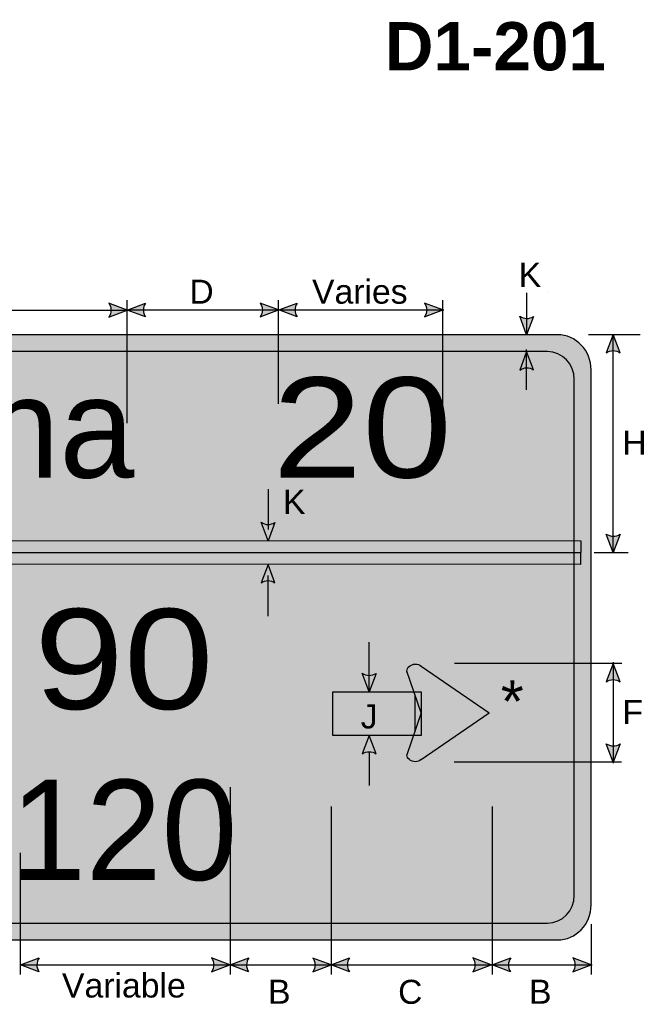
# Model space of a CAD drawing. Header units: feet. Extents: x 3 to 92, y 0 to 123.
import ezdxf
from ezdxf.enums import TextEntityAlignment as Align

# ---------------------------------------------------------------- set-up
doc = ezdxf.new("R2010")
doc.units = ezdxf.units.FT
doc.header["$MEASUREMENT"] = 0
doc.layers.add('Sign', color=7, linetype='Continuous')
doc.styles.add('ARIAL', font='arial.ttf')
doc.styles.add('ARIAL B', font='arialbd.ttf')
doc.styles.add('FHWA SERIES D2000EX', font='txt')

msp = doc.modelspace()

# ---------------------------------------------------------------- hatches: boundary and pattern name
h = msp.add_hatch(color=256)
h.dxf.hatch_style = 1
edge = h.paths.add_edge_path()
edge.add_line((60.43998670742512, 105.598130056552), (61.52850850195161, 106.0095946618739))
edge.add_line((61.52850850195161, 106.0095946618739), (60.42995417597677, 106.4160411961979))
edge.add_arc((59.83302273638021, 105.9997021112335), 0.7277811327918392, -33.48892934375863, 34.89444360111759, ccw=False)
h = msp.add_hatch(color=256)
h.dxf.hatch_style = 1
edge = h.paths.add_edge_path()
edge.add_line((62.60921779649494, 105.6010832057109), (61.52069600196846, 106.0125478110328))
edge.add_line((61.52069600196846, 106.0125478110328), (62.61925032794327, 106.4189943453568))
edge.add_arc((63.21618176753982, 106.0026552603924), 0.7277811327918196, 145.1055563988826, 213.4889293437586)
h = msp.add_hatch(color=256)
h.dxf.hatch_style = 1
edge = h.paths.add_edge_path()
edge.add_line((69.439559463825, 105.6047936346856), (70.52808125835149, 106.0162582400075))
edge.add_line((70.52808125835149, 106.0162582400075), (69.42952693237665, 106.4227047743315))
edge.add_arc((68.8325954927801, 106.0063656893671), 0.7277811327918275, -33.48892934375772, 34.89444360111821, ccw=False)
h = msp.add_hatch(color=256)
h.dxf.hatch_style = 1
edge = h.paths.add_edge_path()
edge.add_line((71.62181138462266, 105.6047936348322), (70.53328959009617, 106.0162582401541))
edge.add_line((70.53328959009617, 106.0162582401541), (71.63184391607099, 106.4227047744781))
edge.add_arc((72.22877535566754, 106.0063656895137), 0.7277811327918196, 145.1055563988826, 213.488929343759)
h = msp.add_hatch(color=256)
h.dxf.hatch_style = 1
edge = h.paths.add_edge_path()
edge.add_line((79.20821587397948, 105.6047936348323), (80.29673766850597, 106.0162582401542))
edge.add_line((80.29673766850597, 106.0162582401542), (79.19818334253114, 106.4227047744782))
edge.add_arc((78.60125190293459, 106.0063656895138), 0.7277811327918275, -33.4889293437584, 34.89444360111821, ccw=False)
h = msp.add_hatch(color=256)
h.dxf.hatch_style = 1
edge = h.paths.add_edge_path()
edge.add_line((85.6825436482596, 105.632729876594), (85.27216604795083, 104.5437978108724))
edge.add_line((85.27216604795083, 104.5437978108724), (84.86462289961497, 105.6419457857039))
edge.add_arc((85.28036578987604, 106.2392926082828), 0.7277811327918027, 235.1627615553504, 303.5461345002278)
h = msp.add_hatch(color=256)
h.dxf.hatch_style = 1
edge = h.paths.add_edge_path()
edge.add_line((90.82625617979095, 103.4756990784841), (90.4158785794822, 104.5646311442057))
edge.add_line((90.4158785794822, 104.5646311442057), (90.00833543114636, 103.4664831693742))
edge.add_arc((90.42407832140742, 102.8691363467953), 0.7277811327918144, 56.453865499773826, 124.83723844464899, ccw=False)
at = {"true_color": 0xffffff}
h = msp.add_hatch(color=7, dxfattribs=at)
h.dxf.hatch_style = 1
edge = h.paths.add_edge_path()
edge.add_line((85.6825713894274, 102.4548657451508), (85.27219378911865, 103.5437978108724))
edge.add_line((85.27219378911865, 103.5437978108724), (84.86465064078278, 102.4456498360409))
edge.add_arc((85.28039353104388, 101.848303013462), 0.727781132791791, 56.453865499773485, 124.8372384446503, ccw=False)
h = msp.add_hatch(color=7, dxfattribs=at)
h.dxf.hatch_style = 1
edge = h.paths.add_edge_path()
edge.add_line((70.30846112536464, 93.37847570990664), (69.8980835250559, 92.28954364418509))
edge.add_line((69.8980835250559, 92.28954364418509), (69.49054037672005, 93.38769161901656))
edge.add_arc((69.90628326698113, 93.98503844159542), 0.7277811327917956, 235.1627615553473, 303.546134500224)
h = msp.add_hatch(color=256)
h.dxf.hatch_style = 1
edge = h.paths.add_edge_path()
edge.add_line((90.82625617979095, 92.681013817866), (90.4158785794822, 91.59208175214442))
edge.add_line((90.4158785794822, 91.59208175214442), (90.00833543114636, 92.69022972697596))
edge.add_arc((90.42407832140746, 93.28757654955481), 0.7277811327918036, 235.1627615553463, 303.5461345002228)
h = msp.add_hatch(color=7, dxfattribs=at)
h.dxf.hatch_style = 1
edge = h.paths.add_edge_path()
edge.add_line((70.30846350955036, 89.79557621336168), (69.89808590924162, 90.88450827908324))
edge.add_line((69.89808590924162, 90.88450827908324), (69.49054276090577, 89.78636030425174))
edge.add_arc((69.90628565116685, 89.18901348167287), 0.7277811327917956, 56.45386549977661, 124.83723844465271, ccw=False)
h = msp.add_hatch(color=256)
h.dxf.hatch_style = 1
edge = h.paths.add_edge_path()
edge.add_line((90.82623017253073, 83.90649029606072), (90.41585257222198, 84.99542236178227))
edge.add_line((90.41585257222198, 84.99542236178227), (90.00830942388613, 83.8972743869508))
edge.add_arc((90.4240523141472, 83.29992756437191), 0.727781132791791, 56.45386549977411, 124.8372384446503, ccw=False)
h = msp.add_hatch(color=7, dxfattribs=at)
h.dxf.hatch_style = 1
edge = h.paths.add_edge_path()
edge.add_line((76.32018416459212, 84.39955075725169), (75.90980656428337, 83.31061869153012))
edge.add_line((75.90980656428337, 83.31061869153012), (75.50226341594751, 84.40876666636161))
edge.add_arc((75.91800630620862, 85.0061134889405), 0.7277811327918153, 235.162761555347, 303.5461345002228)
h = msp.add_hatch(color=7, dxfattribs=at)
h.dxf.hatch_style = 1
edge = h.paths.add_edge_path()
edge.add_line((76.32018162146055, 79.62168662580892), (75.9098040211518, 80.71061869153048))
edge.add_line((75.9098040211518, 80.71061869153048), (75.50226087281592, 79.61247071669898))
edge.add_arc((75.91800376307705, 79.01512389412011), 0.7277811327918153, 56.45386549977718, 124.837238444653, ccw=False)
h = msp.add_hatch(color=256)
h.dxf.hatch_style = 1
edge = h.paths.add_edge_path()
edge.add_line((90.82623017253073, 80.20935442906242), (90.41585257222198, 79.12042236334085))
edge.add_line((90.41585257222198, 79.12042236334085), (90.00830942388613, 80.21857033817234))
edge.add_arc((90.42405231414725, 80.8159171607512), 0.7277811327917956, 235.1627615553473, 303.5461345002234)
h = msp.add_hatch(color=256)
h.dxf.hatch_style = 1
edge = h.paths.add_edge_path()
edge.add_line((56.27543178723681, 66.65502048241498), (55.18690999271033, 67.06648508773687))
edge.add_line((55.18690999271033, 67.06648508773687), (56.28546431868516, 67.47293162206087))
edge.add_arc((56.8823957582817, 67.05659253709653), 0.7277811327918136, 145.1055563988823, 213.4889293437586)
h = msp.add_hatch(color=256)
h.dxf.hatch_style = 1
edge = h.paths.add_edge_path()
edge.add_line((66.5446716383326, 66.65502048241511), (67.6331934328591, 67.066485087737))
edge.add_line((67.6331934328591, 67.066485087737), (66.53463910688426, 67.47293162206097))
edge.add_arc((65.93770766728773, 67.05659253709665), 0.7277811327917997, -33.488929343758, 34.894443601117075, ccw=False)
h = msp.add_hatch(color=256)
h.dxf.hatch_style = 1
edge = h.paths.add_edge_path()
edge.add_line((68.73942358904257, 66.65502048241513), (67.6509017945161, 67.066485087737))
edge.add_line((67.6509017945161, 67.066485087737), (68.74945612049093, 67.47293162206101))
edge.add_arc((69.34638756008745, 67.05659253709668), 0.7277811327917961, 145.1055563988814, 213.488929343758)
h = msp.add_hatch(color=256)
h.dxf.hatch_style = 1
edge = h.paths.add_edge_path()
edge.add_line((72.56607516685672, 66.65067150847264), (73.6545969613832, 67.06213611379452))
edge.add_line((73.6545969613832, 67.06213611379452), (72.55604263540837, 67.4685826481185))
edge.add_arc((71.95911119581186, 67.05224356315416), 0.7277811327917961, -33.48892934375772, 34.89444360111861, ccw=False)
h = msp.add_hatch(color=256)
h.dxf.hatch_style = 1
edge = h.paths.add_edge_path()
edge.add_line((74.73161362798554, 66.65502048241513), (73.64309183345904, 67.066485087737))
edge.add_line((73.64309183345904, 67.066485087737), (74.74164615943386, 67.47293162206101))
edge.add_arc((75.3385775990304, 67.0565925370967), 0.7277811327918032, 145.1055563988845, 213.4889293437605)
h = msp.add_hatch(color=256)
h.dxf.hatch_style = 1
edge = h.paths.add_edge_path()
edge.add_line((82.0775548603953, 66.65502048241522), (83.16607665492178, 67.0664850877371))
edge.add_line((83.16607665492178, 67.0664850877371), (82.06752232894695, 67.47293162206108))
edge.add_arc((81.47059088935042, 67.05659253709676), 0.7277811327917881, -33.48892934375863, 34.8944436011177, ccw=False)
h = msp.add_hatch(color=256)
h.dxf.hatch_style = 1
edge = h.paths.add_edge_path()
edge.add_line((84.31494695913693, 66.65502048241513), (83.22642516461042, 67.066485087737))
edge.add_line((83.22642516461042, 67.066485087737), (84.32497949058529, 67.47293162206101))
edge.add_arc((84.92191093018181, 67.05659253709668), 0.7277811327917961, 145.1055563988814, 213.488929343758)
h = msp.add_hatch(color=256)
h.dxf.hatch_style = 1
edge = h.paths.add_edge_path()
edge.add_line((88.02284183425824, 66.65502048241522), (89.11136362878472, 67.0664850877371))
edge.add_line((89.11136362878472, 67.0664850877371), (88.01280930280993, 67.47293162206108))
edge.add_arc((87.41587786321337, 67.0565925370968), 0.7277811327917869, -33.48892934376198, 34.89444360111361, ccw=False)
at = {"layer": 'Sign', "true_color": 0xffffff}
h = msp.add_hatch(color=7, dxfattribs=at)
edge = h.paths.add_edge_path(flags=0)
edge.add_spline(control_points=[(13.09584519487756, 104.5437978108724), (13.09584519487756, 104.5437978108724), (87.11104872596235, 104.5437978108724), (87.11104872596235, 104.5437978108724), (88.21068324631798, 104.5437978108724), (89.10344696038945, 103.6102874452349), (89.10344696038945, 102.4604644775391), (89.10344696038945, 102.4604644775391), (89.10344696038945, 70.62713114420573), (89.10344696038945, 70.62713114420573), (89.10344696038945, 69.4773081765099), (88.21068324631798, 68.54379781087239), (87.11104872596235, 68.54379781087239), (87.11104872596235, 68.54379781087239), (13.09584519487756, 68.54379781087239), (13.09584519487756, 68.54379781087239), (11.99621067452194, 68.54379781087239), (11.10344696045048, 69.4773081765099), (11.10344696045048, 70.62713114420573), (11.10344696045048, 70.62713114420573), (11.10344696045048, 102.4604644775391), (11.10344696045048, 102.4604644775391), (11.10344696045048, 103.6102874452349), (11.99621067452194, 104.5437978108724), (13.09584519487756, 104.5437978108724)], knot_values=[0, 0, 0, 0, 1, 1, 1, 2, 2, 2, 3, 3, 3, 4, 4, 4, 5, 5, 5, 6, 6, 6, 7, 7, 7, 8, 8, 8, 8], degree=3, periodic=0)
at = {"layer": 'Sign', "true_color": 0x00773b}
h = msp.add_hatch(color=116, dxfattribs=at)
edge = h.paths.add_edge_path(flags=0)
edge.add_spline(control_points=[(13.69553678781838, 103.5437978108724), (13.69553678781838, 103.5437978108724), (86.51135713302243, 103.5437978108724), (86.51135713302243, 103.5437978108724), (87.39005542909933, 103.5437978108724), (88.10344696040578, 102.7969895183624), (88.10344696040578, 101.8771311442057), (88.10344696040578, 101.8771311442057), (88.10344696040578, 71.21046447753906), (88.10344696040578, 71.21046447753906), (88.10344696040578, 70.29060610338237), (87.39005542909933, 69.54379781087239), (86.51135713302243, 69.54379781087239), (86.51135713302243, 69.54379781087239), (13.69553678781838, 69.54379781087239), (13.69553678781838, 69.54379781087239), (12.81683849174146, 69.54379781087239), (12.10344696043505, 70.29060610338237), (12.10344696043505, 71.21046447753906), (12.10344696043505, 71.21046447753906), (12.10344696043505, 101.8771311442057), (12.10344696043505, 101.8771311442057), (12.10344696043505, 102.7969895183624), (12.81683849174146, 103.5437978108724), (13.69553678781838, 103.5437978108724)], knot_values=[0, 0, 0, 0, 1, 1, 1, 2, 2, 2, 3, 3, 3, 4, 4, 4, 5, 5, 5, 6, 6, 6, 7, 7, 7, 8, 8, 8, 8], degree=3, periodic=0)
at = {"layer": 'Sign', "true_color": 0xffffff}
for points in [[(12.05096871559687, 92.29839882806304), (88.49497910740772, 92.28954364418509), (88.47349618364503, 90.8845082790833), (12.02948579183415, 90.8933634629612)], [(78.99125003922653, 84.84047947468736), (82.55716263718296, 82.37443926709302), (79.0363293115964, 81.97727440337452), (78.09199337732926, 84.52781751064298)]]:
    msp.add_hatch(color=7, dxfattribs=at).paths.add_polyline_path(points)
h = msp.add_hatch(color=7, dxfattribs=at)
edge = h.paths.add_edge_path(flags=0)
edge.add_spline(control_points=[(78.1528310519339, 84.53533661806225), (78.1528310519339, 84.76406836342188), (78.37687353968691, 84.94976952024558), (78.6528310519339, 84.94976952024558), (78.79080980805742, 84.94976952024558), (78.90881872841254, 84.90925381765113), (79.00638444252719, 84.82838493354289), (79.00638444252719, 84.82838493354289), (78.6528310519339, 84.53533661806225), (78.6528310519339, 84.53533661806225), (78.6528310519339, 84.53533661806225), (78.1528310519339, 84.53533661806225), (78.1528310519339, 84.53533661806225)], knot_values=[0, 0, 0, 0, 1, 1, 1, 2, 2, 2, 3, 3, 3, 4, 4, 4, 4], degree=3, periodic=0)
for points in [[(78.092318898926, 84.54967237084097), (78.19892697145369, 84.50124092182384), (78.11608191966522, 84.45496797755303), (78.09004025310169, 84.52970620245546)], [(73.74173296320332, 83.31061869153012), (79.00941998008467, 83.31061869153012), (79.00941998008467, 80.71061869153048), (73.74173296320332, 80.71061869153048)], [(82.67467565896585, 81.8067525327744), (78.96634233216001, 79.27698503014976), (78.09069129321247, 79.56352653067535), (79.39049597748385, 82.93565048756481)], [(83.15774857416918, 82.05174281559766), (82.60566524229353, 81.67616299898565), (79.07050899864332, 82.04850505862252), (82.63170690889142, 82.39926207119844)]]:
    msp.add_hatch(color=7, dxfattribs=at).paths.add_polyline_path(points, flags=0)
h = msp.add_hatch(color=7, dxfattribs=at)
edge = h.paths.add_edge_path(flags=0)
edge.add_spline(control_points=[(79.00638444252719, 79.26909347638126), (78.81125301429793, 79.10735570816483), (78.49440908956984, 79.10735570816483), (78.29927766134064, 79.26909347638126), (78.20171194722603, 79.3499623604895), (78.1528310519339, 79.44777591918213), (78.1528310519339, 79.56214179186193), (78.1528310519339, 79.56214179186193), (78.6528310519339, 79.56214179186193), (78.6528310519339, 79.56214179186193), (78.6528310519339, 79.56214179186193), (79.00638444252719, 79.26909347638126), (79.00638444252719, 79.26909347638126)], knot_values=[0, 0, 0, 0, 1, 1, 1, 2, 2, 2, 3, 3, 3, 4, 4, 4, 4], degree=3, periodic=0)

# ---------------------------------------------------------------- linework, layer by layer
for points in [[(60.43998670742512, 105.598130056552), (61.52850850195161, 106.0095946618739), (60.42995417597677, 106.4160411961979, -0.307560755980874), (60.43998670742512, 105.598130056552, -4.141293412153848)], [(62.60921779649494, 105.6010832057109), (61.52069600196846, 106.0125478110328), (62.61925032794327, 106.4189943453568, 0.307560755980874), (62.60921779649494, 105.6010832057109, 4.141293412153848)], [(69.439559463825, 105.6047936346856), (70.52808125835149, 106.0162582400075), (69.42952693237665, 106.4227047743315, -0.307560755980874), (69.439559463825, 105.6047936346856, -4.141293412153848)], [(71.62181138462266, 105.6047936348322), (70.53328959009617, 106.0162582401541), (71.63184391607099, 106.4227047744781, 0.307560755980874), (71.62181138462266, 105.6047936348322, 4.141293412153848)], [(79.20821587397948, 105.6047936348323), (80.29673766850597, 106.0162582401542), (79.19818334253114, 106.4227047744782, -0.307560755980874), (79.20821587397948, 105.6047936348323, -4.141293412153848)], [(85.6825436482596, 105.632729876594), (85.27216604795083, 104.5437978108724), (84.86462289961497, 105.6419457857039, 0.307560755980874), (85.6825436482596, 105.632729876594, 4.141293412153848)], [(90.82625617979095, 103.4756990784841), (90.4158785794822, 104.5646311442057), (90.00833543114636, 103.4664831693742, -0.307560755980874), (90.82625617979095, 103.4756990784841, -4.141293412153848)], [(90.82625617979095, 92.681013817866), (90.4158785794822, 91.59208175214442), (90.00833543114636, 92.69022972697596, 0.307560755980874), (90.82625617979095, 92.681013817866, 4.141293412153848)], [(90.82623017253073, 83.90649029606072), (90.41585257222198, 84.99542236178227), (90.00830942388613, 83.8972743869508, -0.307560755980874), (90.82623017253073, 83.90649029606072, -4.141293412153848)], [(90.82623017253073, 80.20935442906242), (90.41585257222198, 79.12042236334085), (90.00830942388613, 80.21857033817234, 0.307560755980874), (90.82623017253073, 80.20935442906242, 4.141293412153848)], [(56.27543178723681, 66.65502048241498), (55.18690999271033, 67.06648508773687), (56.28546431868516, 67.47293162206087, 0.307560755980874), (56.27543178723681, 66.65502048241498, 4.141293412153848)], [(66.5446716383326, 66.65502048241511), (67.6331934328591, 67.066485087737), (66.53463910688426, 67.47293162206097, -0.307560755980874), (66.5446716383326, 66.65502048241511, -4.141293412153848)], [(68.73942358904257, 66.65502048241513), (67.6509017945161, 67.066485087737), (68.74945612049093, 67.47293162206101, 0.307560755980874), (68.73942358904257, 66.65502048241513, 4.141293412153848)], [(72.56607516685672, 66.65067150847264), (73.6545969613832, 67.06213611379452), (72.55604263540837, 67.4685826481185, -0.307560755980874), (72.56607516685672, 66.65067150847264, -4.141293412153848)], [(74.73161362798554, 66.65502048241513), (73.64309183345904, 67.066485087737), (74.74164615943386, 67.47293162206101, 0.307560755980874), (74.73161362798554, 66.65502048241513, 4.141293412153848)], [(82.0775548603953, 66.65502048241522), (83.16607665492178, 67.0664850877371), (82.06752232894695, 67.47293162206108, -0.307560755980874), (82.0775548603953, 66.65502048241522, -4.141293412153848)], [(84.31494695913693, 66.65502048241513), (83.22642516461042, 67.066485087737), (84.32497949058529, 67.47293162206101, 0.307560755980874), (84.31494695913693, 66.65502048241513, 4.141293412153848)], [(88.02284183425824, 66.65502048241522), (89.11136362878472, 67.0664850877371), (88.01280930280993, 67.47293162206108, -0.307560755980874), (88.02284183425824, 66.65502048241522, -4.141293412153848)]]:
    msp.add_lwpolyline(points, format="xyb")
at = {"color": 7, "true_color": 0xffffff}
for points in [[(85.6825713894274, 102.4548657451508), (85.27219378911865, 103.5437978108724), (84.86465064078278, 102.4456498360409, -0.307560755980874), (85.6825713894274, 102.4548657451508, -4.141293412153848)], [(70.30846112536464, 93.37847570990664), (69.8980835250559, 92.28954364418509), (69.49054037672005, 93.38769161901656, 0.307560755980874), (70.30846112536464, 93.37847570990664, 4.141293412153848)], [(70.30846350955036, 89.79557621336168), (69.89808590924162, 90.88450827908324), (69.49054276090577, 89.78636030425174, -0.307560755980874), (70.30846350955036, 89.79557621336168, -4.141293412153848)], [(76.32018416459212, 84.39955075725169), (75.90980656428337, 83.31061869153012), (75.50226341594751, 84.40876666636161, 0.307560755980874), (76.32018416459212, 84.39955075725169, 4.141293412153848)], [(76.32018162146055, 79.62168662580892), (75.9098040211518, 80.71061869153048), (75.50226087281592, 79.61247071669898, -0.307560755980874), (76.32018162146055, 79.62168662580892, -4.141293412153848)]]:
    msp.add_lwpolyline(points, format="xyb", dxfattribs=at)
at = {"layer": 'Sign', "color": 18, "lineweight": -3, "true_color": 0x000000}
for p, q in [((61.52850850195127, 103.6060994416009), (61.52850850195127, 106.6060994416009)), ((70.52753194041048, 103.6057535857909), (70.5286132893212, 106.605753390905)), ((80.29673766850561, 103.6047973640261), (80.29673766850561, 106.6047973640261)), ((85.27216604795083, 107.0362828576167), (85.27216604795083, 104.6362828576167)), ((32.65828959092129, 106.0125478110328), (61.52069600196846, 106.0125478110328)), ((61.52808125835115, 106.0162582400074), (70.52808125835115, 106.0162582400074)), ((70.53328959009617, 106.0162582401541), (80.34100848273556, 106.0162582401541)), ((88.96020507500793, 104.5646311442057), (92.01245625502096, 104.5646311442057)), ((90.4158785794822, 91.58609533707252), (90.4158785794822, 104.5860953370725)), ((89.29673766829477, 91.59208175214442), (91.30412292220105, 91.59208175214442)), ((90.9373626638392, 84.99542236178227), (88.1999562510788, 84.99542236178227)), ((90.41585257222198, 85.06206512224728), (90.41585257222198, 79.06206512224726)), ((90.9113209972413, 79.12042236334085), (88.21037291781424, 79.12042236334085)), ((55.16522725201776, 69.48240153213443), (55.16522725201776, 66.48240153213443)), ((67.63853454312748, 69.48240153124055), (67.63853454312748, 66.48240153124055)), ((73.64309183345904, 69.481099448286), (73.64309183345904, 66.481099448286)), ((83.22642516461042, 69.48240153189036), (83.22642516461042, 66.48240153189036)), ((89.11136362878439, 69.48240153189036), (89.11136362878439, 66.48240153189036)), ((55.18690999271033, 67.06648508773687), (67.63319343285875, 67.06648508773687)), ((67.6509017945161, 67.066485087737), (73.65090179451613, 67.066485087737)), ((73.65459696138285, 67.06648508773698), (83.21459696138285, 67.06648508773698)), ((83.16607665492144, 67.06648508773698), (89.16607665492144, 67.06648508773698))]:
    msp.add_line(p, q, dxfattribs=at)
at = {"layer": 'Sign'}
msp.add_line((86.52864329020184, 107.1067097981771), (86.52864329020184, 107.1067097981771), dxfattribs=at)
at = {"layer": 'Sign', "color": 250, "lineweight": -3, "true_color": 0x1f1a17}
msp.add_line((86.52864329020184, 107.1067097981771), (86.52864329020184, 107.1067097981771), dxfattribs=at)
at = {"layer": 'Sign', "color": 7, "lineweight": -3, "true_color": 0xffffff}
for p, q in [((85.27219378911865, 101.2644449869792), (85.27219378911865, 103.6644449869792)), ((61.52850850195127, 99.27667236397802), (61.52850850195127, 103.6100056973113)), ((70.52720641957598, 100.4407348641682), (70.52720641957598, 103.6074015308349)), ((80.29673766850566, 99.77276611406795), (80.29673766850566, 103.6060994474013)), ((69.8990466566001, 95.36046091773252), (69.8990466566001, 92.96046091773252)), ((12.04022725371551, 91.59588114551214), (88.48423764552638, 91.59588114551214)), ((69.89904904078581, 87.81359100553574), (69.89904904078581, 90.21359100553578)), ((75.90980656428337, 83.31061869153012), (75.90980656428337, 86.25583902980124)), ((88.20668029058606, 84.99542236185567), (80.97574357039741, 84.99542236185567)), ((79.00983105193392, 82.0487392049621), (78.1528310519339, 84.53533661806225)), ((79.00683105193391, 84.82875511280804), (83.04883105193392, 82.0487392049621)), ((78.63483105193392, 83.13621114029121), (78.63483105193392, 80.9604384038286)), ((79.00983105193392, 82.0487392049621), (78.1528310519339, 79.56214179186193)), ((79.00683105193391, 79.26872329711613), (83.04883105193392, 82.0487392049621)), ((75.9098040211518, 79.72217559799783), (75.9098040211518, 77.72217559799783)), ((88.2066802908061, 79.12042236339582), (80.95668029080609, 79.12042236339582)), ((67.63860320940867, 77.63865153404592), (67.63860320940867, 69.48132578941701)), ((73.6431605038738, 76.48104222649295), (73.6431605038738, 69.4813257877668)), ((83.22584276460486, 76.4813257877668), (83.22584276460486, 69.48132578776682)), ((55.16464488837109, 73.72068278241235), (55.16464488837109, 69.48109944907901))]:
    msp.add_line(p, q, dxfattribs=at)
for points in [[(12.05096871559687, 92.29839882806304), (88.49497910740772, 92.28954364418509), (88.47349618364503, 90.8845082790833), (12.02948579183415, 90.8933634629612)], [(73.74173296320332, 83.31061869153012), (79.00941998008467, 83.31061869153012), (79.00941998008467, 80.71061869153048), (73.74173296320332, 80.71061869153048)]]:
    msp.add_lwpolyline(points, close=True, dxfattribs=at)
at = {"layer": 'Sign', "color": 18, "lineweight": -3, "true_color": 0x000000}
msp.add_open_spline([(13.09584519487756, 104.5437978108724), (13.09584519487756, 104.5437978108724), (87.11104872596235, 104.5437978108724), (87.11104872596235, 104.5437978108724), (88.21068324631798, 104.5437978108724), (89.10344696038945, 103.6102874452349), (89.10344696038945, 102.4604644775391), (89.10344696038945, 102.4604644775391), (89.10344696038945, 70.62713114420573), (89.10344696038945, 70.62713114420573), (89.10344696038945, 69.4773081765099), (88.21068324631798, 68.54379781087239), (87.11104872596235, 68.54379781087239), (87.11104872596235, 68.54379781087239), (13.09584519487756, 68.54379781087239), (13.09584519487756, 68.54379781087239), (11.99621067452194, 68.54379781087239), (11.10344696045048, 69.4773081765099), (11.10344696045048, 70.62713114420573), (11.10344696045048, 70.62713114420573), (11.10344696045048, 102.4604644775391), (11.10344696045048, 102.4604644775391), (11.10344696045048, 103.6102874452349), (11.99621067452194, 104.5437978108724), (13.09584519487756, 104.5437978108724)], degree=3, knots=[0, 0, 0, 0, 1, 1, 1, 2, 2, 2, 3, 3, 3, 4, 4, 4, 5, 5, 5, 6, 6, 6, 7, 7, 7, 8, 8, 8, 8], dxfattribs=at)
at = {"layer": 'Sign', "color": 116, "lineweight": -3, "true_color": 0x00773b}
msp.add_open_spline([(13.69553678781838, 103.5437978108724), (13.69553678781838, 103.5437978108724), (86.51135713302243, 103.5437978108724), (86.51135713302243, 103.5437978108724), (87.39005542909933, 103.5437978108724), (88.10344696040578, 102.7969895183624), (88.10344696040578, 101.8771311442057), (88.10344696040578, 101.8771311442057), (88.10344696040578, 71.21046447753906), (88.10344696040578, 71.21046447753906), (88.10344696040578, 70.29060610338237), (87.39005542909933, 69.54379781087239), (86.51135713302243, 69.54379781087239), (86.51135713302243, 69.54379781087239), (13.69553678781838, 69.54379781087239), (13.69553678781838, 69.54379781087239), (12.81683849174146, 69.54379781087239), (12.10344696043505, 70.29060610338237), (12.10344696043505, 71.21046447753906), (12.10344696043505, 71.21046447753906), (12.10344696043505, 101.8771311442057), (12.10344696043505, 101.8771311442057), (12.10344696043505, 102.7969895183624), (12.81683849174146, 103.5437978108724), (13.69553678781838, 103.5437978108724)], degree=3, knots=[0, 0, 0, 0, 1, 1, 1, 2, 2, 2, 3, 3, 3, 4, 4, 4, 5, 5, 5, 6, 6, 6, 7, 7, 7, 8, 8, 8, 8], dxfattribs=at)
at = {"layer": 'Sign', "color": 7, "lineweight": -3, "true_color": 0xffffff}
for points in [[(78.1528310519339, 84.53533661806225), (78.1528310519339, 84.76406836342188), (78.37687353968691, 84.94976952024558), (78.6528310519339, 84.94976952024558), (78.79080980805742, 84.94976952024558), (78.90881872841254, 84.90925381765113), (79.00638444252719, 84.82838493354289)], [(79.00638444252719, 79.26909347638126), (78.81125301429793, 79.10735570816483), (78.49440908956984, 79.10735570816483), (78.29927766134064, 79.26909347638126), (78.20171194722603, 79.3499623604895), (78.1528310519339, 79.44777591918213), (78.1528310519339, 79.56214179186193)]]:
    msp.add_open_spline(points, degree=3, knots=[0, 0, 0, 0, 1, 1, 1, 2, 2, 2, 2], dxfattribs=at)

# ---------------------------------------------------------------- texts
at = {"layer": 'Sign', "color": 18, "true_color": 0x000000}
for s, height, style, p, p2 in [('D1-201', 2.872198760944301, 'ARIAL B', (76.8326001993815, 120.2676530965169), (89.99259956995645, 120.2676530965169)), ('K', 1.438096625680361, 'ARIAL', (84.79664611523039, 107.3918309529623), (86.13664610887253, 107.3918309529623)), ('D', 1.427342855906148, 'ARIAL', (65.22474792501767, 106.3914850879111), (66.66474798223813, 106.3914850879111)), ('Varies', 1.434432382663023, 'ARIAL', (72.51381570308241, 106.3914850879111), (78.19381569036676, 106.3914850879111)), ('H', 1.427342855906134, 'ARIAL', (90.96625518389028, 97.40609533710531), (92.40625524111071, 97.40609533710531)), ('F', 1.429672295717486, 'ARIAL', (90.96625518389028, 81.38206512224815), (92.1862552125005, 81.38206512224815)), ('Variable', 1.435954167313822, 'ARIAL', (57.64671837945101, 65.12065175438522), (65.00671811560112, 65.12065175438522)), ('B', 1.438096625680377, 'ARIAL', (69.8975684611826, 64.74565175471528), (71.23756845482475, 64.74565175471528)), ('C', 1.427342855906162, 'ARIAL', (77.6312636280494, 64.74565175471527), (79.07126368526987, 64.74565175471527)), ('B', 1.438096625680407, 'ARIAL', (85.41274332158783, 64.74565175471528), (86.75274331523, 64.74565175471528))]:
    msp.add_text(s, height=height, dxfattribs=dict(at, style=style)).set_placement(p, p2, align=Align.ALIGNED)
at = {"layer": 'Sign', "color": 7, "true_color": 0xffffff}
for s, height, style, p, p2 in [('20', 5.95733939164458, 'FHWA SERIES D2000EX', (70.1659469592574, 96.04750569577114), (80.83261362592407, 96.04750569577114)), ('Gulkana', 5.980452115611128, 'FHWA SERIES D2000EX', (32.12166340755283, 96.04379780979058), (61.95499674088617, 96.04379780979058)), ('K', 1.438096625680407, 'ARIAL', (70.78447723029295, 93.88318430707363), (72.12447722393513, 93.88318430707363)), ('90', 5.95733939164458, 'FHWA SERIES D2000EX', (55.99338504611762, 82.2766723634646), (66.6600517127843, 82.2766723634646)), ('*', 2.510777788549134, 'ARIAL', (83.73793029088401, 81.48083902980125), (85.1029302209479, 81.48083902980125)), ('120', 5.967186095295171, 'FHWA SERIES D2000EX', (54.57366179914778, 72.1100056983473), (68.07366179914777, 72.1100056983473))]:
    msp.add_text(s, height=height, dxfattribs=dict(at, style=style)).set_placement(p, p2, align=Align.ALIGNED)
at = {"layer": 'Sign', "color": 250, "true_color": 0x1f1a17, "style": 'ARIAL'}
msp.add_text('J', height=1.431640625, dxfattribs=at).set_placement((75.40980529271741, 81.12250569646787), (76.4098052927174, 81.12250569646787), align=Align.ALIGNED)

doc.saveas('drawing.dxf')
